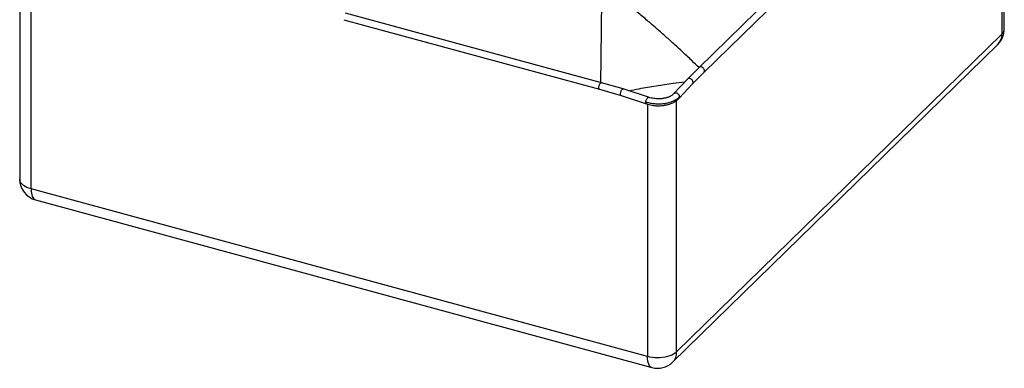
# Paper-space layout '_Trimetric' of a CAD drawing. Header units: millimetres. Extents: x -434 to 718, y -501 to 653.
# Tile 1 of 3: x -430 to 714, y -501 to -96. Entities that reach past the tile are written whole.
import ezdxf

# ---------------------------------------------------------------- set-up
doc = ezdxf.new("R2010")
doc.units = ezdxf.units.MM

psp = doc.layouts.new('_Trimetric')

# ---------------------------------------------------------------- linework, layer by layer
at = {"color": 7, "linetype": 'Continuous', "lineweight": 25}
for p, q in [((711.3, 443.2), (711.3, -112.6)), ((714.2, -106.6), (714.2, 446.1)), ((-430.2, 271.8), (-430.2, -280.9)), ((-416.8, -292.3), (-416.8, 265)), ((516.3, 2), (359.4, -151.2)), ((365, -156.9), (521.9, -3.7)), ((245.9, -168.9), (-51.5, -88)), ((-53.6, -95.8), (243.8, -176.6)), ((711.3, -112.6), (333.3, -481.6)), ((328.7, -493.5), (706.7, -124.5)), ((359.4, -151.2), (346, -164.7)), ((351.8, -170.2), (365, -156.9)), ((271.2, -176.2), (245.9, -168.9)), ((346, -164.7), (330.3, -181.6)), ((336.3, -187), (351.8, -170.2)), ((243.8, -176.6), (268.8, -183.9)), ((300.8, -185.9), (271.2, -176.2)), ((268.8, -183.9), (298.2, -193.4)), ((299.5, -193.8), (299.5, -487)), ((333.3, -481.6), (333.3, -189.6)), ((299.5, -487), (-416.8, -292.3)), ((-411.7, -305), (304.6, -499.7))]:
    psp.add_line(p, q, dxfattribs=at)
at = {"color": 7, "linetype": 'Continuous', "lineweight": 25, "flags": 128}
for points in [[(-416.8, -292.3), (-419.4, -291.5), (-421.8, -290.5), (-423.9, -289.4), (-425.8, -288.2), (-427.3, -286.8), (-428.6, -285.4), (-429.5, -283.9), (-430, -282.4), (-430.2, -280.9)], [(-416.8, -292.3), (-416.8, -294.8), (-416.5, -297.1), (-416.1, -299.1), (-415.5, -300.9), (-414.8, -302.4), (-413.9, -303.6), (-412.9, -304.5), (-411.8, -305), (-411.7, -305)], [(333.3, -481.6), (331.7, -482.9), (329.9, -484.1), (327.7, -485.2), (325.4, -486.2), (322.8, -487), (320, -487.6), (317.1, -488.1), (314.2, -488.4), (311.1, -488.4), (308.1, -488.3), (305.2, -488.1), (302.3, -487.6), (299.5, -487)], [(304.6, -499.7), (304.6, -499.7), (303.5, -499.2), (302.5, -498.3), (301.6, -497.1), (300.9, -495.6), (300.3, -493.8), (299.9, -491.8), (299.6, -489.5), (299.5, -487)]]:
    psp.add_lwpolyline(points, dxfattribs=at)
at = {"color": 7, "linetype": 'Continuous', "lineweight": 25}
for centre, radius, start, end in [((689.2, -106.6), 25, 314.305, 0), ((695.1, -113.1), 16.3, 315.5272, 1.7386), ((705.8, -106.3), 8.4, 310.9467, 357.6914), ((-405.2, -280.9), 25, 180, 254.7955), ((317.1, -482.1), 16.3, 315.5272, 1.7386), ((311.2, -475.6), 25, 254.7955, 314.305)]:
    psp.add_arc(centre, radius, start, end, dxfattribs=at)
for points, knots in [([(246.4, -54.7), (246.3, -57.6), (246.2, -63.1), (246.1, -71.4), (246, -79.3), (245.9, -86.8), (245.8, -94.1), (245.7, -101.1), (245.7, -106.3), (245.6, -109.5), (245.6, -110.8), (245.6, -112.2), (245.6, -113.5), (245.5, -114.8), (245.5, -116.2), (245.5, -121.9), (245.3, -131.8), (245.2, -145.7), (245, -157.9), (244.9, -165.6), (244.9, -168.6)], [0, 0, 0, 0, 0.084002, 0.163085, 0.237251, 0.306498, 0.370827, 0.435909, 0.495039, 0.507496, 0.519652, 0.531509, 0.543065, 0.554322, 0.565279, 0.579709, 0.701117, 0.817129, 0.927746, 1, 1, 1, 1]), ([(359.4, -151.4), (356.6, -148.7), (350, -142.2), (339.2, -132.1), (329.6, -123.3), (322.1, -116.6), (317.1, -112.1), (312, -107.7), (307.3, -103.6), (303.2, -100.1), (298.8, -96.3), (293.6, -91.9), (287.2, -86.7), (280.3, -80.9), (272.7, -74.9), (264.4, -68.4), (255.6, -61.6), (249.5, -57), (246.4, -54.7)], [0, 0, 0, 0, 0.074354, 0.178254, 0.286988, 0.331028, 0.375814, 0.421346, 0.464362, 0.500418, 0.530705, 0.581531, 0.637763, 0.6994, 0.766442, 0.838889, 0.916742, 1, 1, 1, 1]), ([(364.9, -156.9), (365.1, -156.7), (365.6, -156.2), (365.8, -155), (365.5, -153.6), (364.7, -152.3), (363.6, -151.2), (362.2, -150.5), (360.8, -150.4), (359.8, -150.7), (359.5, -151.1), (359.4, -151.2)], [0, 0, 0, 0, 0.085024, 0.21008, 0.335137, 0.460193, 0.58525, 0.710306, 0.835363, 0.960419, 1, 1, 1, 1]), ([(243.8, -176.5), (243.7, -176.5), (243.4, -176.5), (243.1, -175.8), (242.9, -174.6), (243.1, -173.1), (243.5, -171.6), (244.1, -170.2), (244.8, -169.2), (245.5, -168.8), (245.8, -168.9), (245.9, -169)], [0, 0, 0, 0, 0.060108, 0.185125, 0.310142, 0.435159, 0.560176, 0.685193, 0.81021, 0.935228, 1, 1, 1, 1]), ([(277.8, -178.4), (281.8, -177.5), (292.4, -175.3), (309.5, -172.3), (327.2, -169.7), (338.3, -168.6), (342.8, -168.1)], [0, 0, 0, 0, 0.182842, 0.486458, 0.790074, 1, 1, 1, 1]), ([(351.8, -170.2), (351.9, -170), (352.4, -169.6), (352.5, -168.5), (352.2, -167.1), (351.4, -165.7), (350.2, -164.7), (348.8, -164), (347.5, -163.9), (346.5, -164.2), (346.2, -164.6), (346.1, -164.8)], [0, 0, 0, 0, 0.076793, 0.20183, 0.326896, 0.451938, 0.576989, 0.702021, 0.827057, 0.952095, 1, 1, 1, 1]), ([(268.8, -183.8), (268.7, -183.8), (268.4, -183.8), (268.2, -183.1), (268.1, -181.9), (268.3, -180.4), (268.7, -178.9), (269.4, -177.5), (270.1, -176.6), (270.7, -176.1), (271, -176.3), (271.1, -176.3)], [0, 0, 0, 0, 0.055794, 0.1808423, 0.3058585, 0.4309049, 0.555927, 0.6809572, 0.8059696, 0.9309856, 1, 1, 1, 1]), ([(330.3, -181.6), (329.8, -182.1), (328.8, -183.1), (326.9, -184.3), (325, -185.3), (323.1, -186), (321.3, -186.5), (319.5, -186.9), (317.9, -187.2), (316.3, -187.5), (314.3, -187.6), (312.1, -187.7), (309.6, -187.6), (306.9, -187.3), (303.8, -186.8), (301.9, -186.2), (300.8, -185.9)], [0, 0, 0, 0, 0.098555, 0.188142, 0.266432, 0.332274, 0.399563, 0.449308, 0.49729, 0.545472, 0.596601, 0.666178, 0.732938, 0.811679, 0.901419, 1, 1, 1, 1]), ([(336.9, -185.2), (336.8, -184.8), (336.6, -183.9), (335.8, -182.6), (334.6, -181.5), (333.2, -180.9), (331.8, -180.8), (330.8, -181.1), (330.5, -181.5), (330.4, -181.6)], [0, 0, 0, 0, 0.155573, 0.311115, 0.466668, 0.622198, 0.777733, 0.933271, 1, 1, 1, 1]), ([(336.9, -185.2), (336, -186.1), (334.3, -187.8), (330.7, -189.9), (326.6, -191.7), (322, -192.9), (317.2, -193.7), (312.2, -193.9), (307.1, -193.6), (302.2, -192.9), (299.2, -191.9), (297.7, -191.5)], [0, 0, 0, 0, 0.110025, 0.223397, 0.337354, 0.449414, 0.558417, 0.668691, 0.780647, 0.891954, 1, 1, 1, 1]), ([(297.7, -191.5), (297.7, -191), (297.9, -190.1), (298.4, -188.5), (299, -187.2), (299.8, -186.2), (300.4, -185.8), (300.7, -185.9), (300.8, -185.9)], [0, 0, 0, 0, 0.179097, 0.358159, 0.537233, 0.716281, 0.895334, 1, 1, 1, 1]), ([(298.3, -193.4), (298.2, -193.4), (297.9, -193.3), (297.7, -192.7), (297.7, -191.9), (297.7, -191.5)], [0, 0, 0, 0, 0.172534, 0.58632, 1, 1, 1, 1]), ([(298.2, -193.4), (299.3, -193.8), (301.4, -194.4), (304.7, -195.1), (307.8, -195.5), (311, -195.7), (314.1, -195.7), (316.9, -195.4), (319.2, -195.1), (321.4, -194.7), (323.9, -194.1), (326.4, -193.3), (329, -192.2), (331.6, -190.9), (334.1, -189.1), (335.5, -187.7), (336.3, -187)], [0, 0, 0, 0, 0.081586, 0.159553, 0.232564, 0.299976, 0.379495, 0.444788, 0.495955, 0.545176, 0.605762, 0.678424, 0.744082, 0.820148, 0.906027, 1, 1, 1, 1]), ([(336.2, -186.9), (336.4, -186.8), (336.8, -186.3), (336.8, -185.7), (336.9, -185.2)], [0, 0, 0, 0, 0.359221, 1, 1, 1, 1])]:
    psp.add_open_spline(points, degree=3, knots=knots, dxfattribs=at)

doc.saveas('drawing.dxf')
